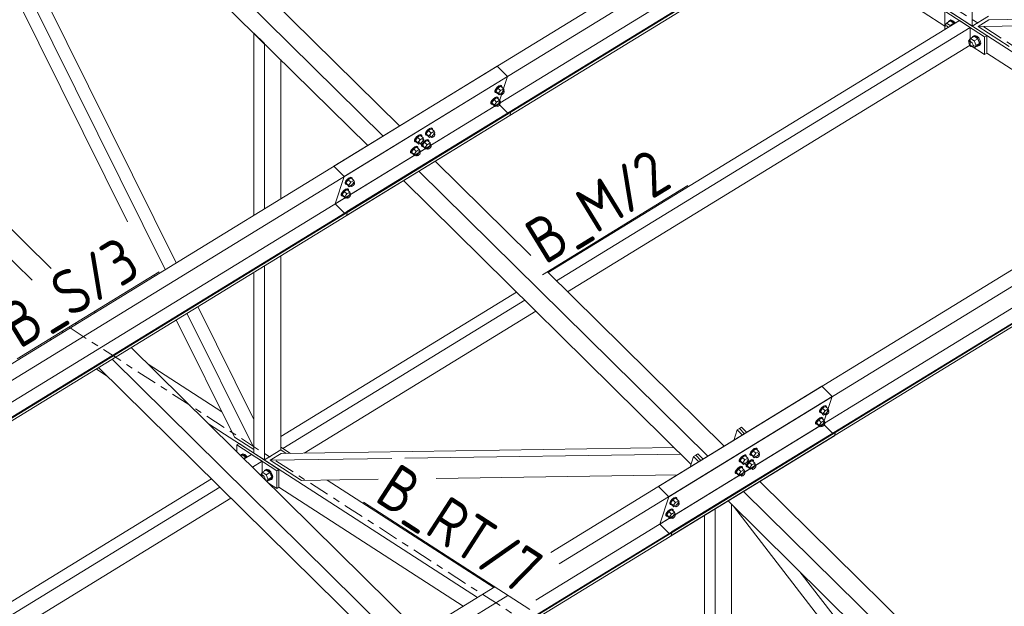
# Model space of a CAD drawing. Header units: millimetres. Extents: x 581 to 1768, y 561 to 1400.
# Tile 55 of 91: x 1369 to 1455, y 1067 to 1118. Entities that reach past the tile are written whole.
import ezdxf

# ---------------------------------------------------------------- set-up
doc = ezdxf.new("R2010")
doc.units = ezdxf.units.MM
doc.header["$LTSCALE"] = 0.6
doc.linetypes.add('XKITLINE00', pattern=[0])
doc.linetypes.add('XKITLINE03', pattern=[6, 3, -1, 1, -1])
for name, color, linetype, lineweight in [('Bolt', 7, 'Continuous', 0), ('Part', 2, 'Continuous', 0), ('PartMark', 3, 'Continuous', 0), ('S-GRID', 1, 'Continuous', 0)]:
    doc.layers.add(name, color=color, linetype=linetype, lineweight=lineweight)
doc.styles.add('ISOCPEUR', font='ISOCPEUR.TTF')

msp = doc.modelspace()

# ---------------------------------------------------------------- linework, layer by layer
at = {"layer": 'Bolt', "color": 3, "linetype": 'XKITLINE00', "lineweight": 0}
for p, q in [((1449.806, 1117.609), (1449.967, 1117.816)), ((1449.842, 1117.516), (1449.806, 1117.609)), ((1449.823, 1117.448), (1449.848, 1117.536)), ((1449.848, 1117.328), (1449.823, 1117.448)), ((1449.848, 1117.536), (1449.967, 1117.609)), ((1449.848, 1117.536), (1449.916, 1117.568)), ((1449.916, 1117.568), (1450.009, 1117.535)), ((1449.967, 1117.816), (1450.277, 1118.006)), ((1450.289, 1117.608), (1449.967, 1117.816)), ((1450.009, 1117.535), (1450.102, 1117.447)), ((1450.102, 1117.447), (1450.109, 1117.434)), ((1450.115, 1117.907), (1450.136, 1117.981)), ((1450.136, 1117.981), (1450.264, 1118.041)), ((1450.136, 1117.981), (1450.208, 1118.025)), ((1450.336, 1118.085), (1450.208, 1118.025)), ((1450.264, 1118.041), (1450.439, 1117.98)), ((1450.6, 1117.798), (1450.277, 1118.006)), ((1450.289, 1117.608), (1450.6, 1117.798)), ((1450.309, 1117.557), (1450.289, 1117.608)), ((1450.51, 1118.024), (1450.336, 1118.085)), ((1450.439, 1117.98), (1450.613, 1117.815)), ((1450.685, 1117.859), (1450.51, 1118.024)), ((1450.619, 1117.747), (1450.6, 1117.798)), ((1450.613, 1117.815), (1450.643, 1117.762)), ((1450.715, 1117.806), (1450.685, 1117.859)), ((1449.871, 1117.288), (1449.848, 1117.328)), ((1452.06, 1116.464), (1452.371, 1116.654)), ((1452.209, 1116.555), (1452.23, 1116.629)), ((1452.23, 1116.629), (1452.358, 1116.688)), ((1452.23, 1116.629), (1452.301, 1116.672)), ((1452.429, 1116.732), (1452.301, 1116.672)), ((1452.358, 1116.688), (1452.532, 1116.628)), ((1452.693, 1116.446), (1452.371, 1116.654)), ((1452.604, 1116.672), (1452.429, 1116.732)), ((1452.532, 1116.628), (1452.706, 1116.463)), ((1452.778, 1116.507), (1452.604, 1116.672)), ((1452.906, 1116.282), (1452.778, 1116.507)), ((1451.899, 1116.257), (1452.06, 1116.464)), ((1451.935, 1116.164), (1451.899, 1116.257)), ((1451.916, 1116.096), (1451.941, 1116.183)), ((1451.941, 1115.976), (1451.916, 1116.096)), ((1451.941, 1116.183), (1452.06, 1116.257)), ((1451.941, 1116.183), (1452.009, 1116.215)), ((1452.009, 1115.856), (1451.941, 1115.976)), ((1452.009, 1116.215), (1452.102, 1116.183)), ((1452.102, 1115.768), (1452.009, 1115.856)), ((1452.06, 1116.464), (1452.383, 1116.256)), ((1452.102, 1116.183), (1452.195, 1116.095)), ((1452.195, 1115.736), (1452.102, 1115.768)), ((1452.195, 1116.095), (1452.263, 1115.975)), ((1452.263, 1115.768), (1452.195, 1115.736)), ((1452.212, 1115.744), (1452.383, 1115.634)), ((1452.263, 1115.975), (1452.288, 1115.855)), ((1452.288, 1115.855), (1452.263, 1115.768)), ((1452.263, 1115.768), (1452.383, 1115.841)), ((1452.383, 1116.256), (1452.693, 1116.446)), ((1452.383, 1116.256), (1452.544, 1115.841)), ((1452.383, 1115.634), (1452.544, 1115.841)), ((1452.383, 1115.634), (1452.693, 1115.824)), ((1452.544, 1115.841), (1452.854, 1116.031)), ((1452.706, 1115.79), (1452.662, 1115.805)), ((1452.854, 1116.031), (1452.693, 1116.446)), ((1452.693, 1115.824), (1452.854, 1116.031)), ((1452.706, 1116.463), (1452.834, 1116.238)), ((1452.834, 1115.85), (1452.706, 1115.79)), ((1452.834, 1116.238), (1452.881, 1116.014)), ((1452.881, 1116.014), (1452.834, 1115.85)), ((1452.834, 1115.85), (1452.906, 1115.894)), ((1452.952, 1116.058), (1452.906, 1116.282)), ((1452.906, 1115.894), (1452.952, 1116.058)), ((1410.556, 1112.182), (1410.421, 1112.029)), ((1410.71, 1112.303), (1410.556, 1112.182)), ((1410.611, 1112.128), (1410.765, 1112.248)), ((1410.879, 1112.277), (1410.617, 1112.117)), ((1410.842, 1112.358), (1410.71, 1112.303)), ((1410.765, 1112.248), (1410.898, 1112.303)), ((1410.917, 1112.333), (1410.842, 1112.358)), ((1410.879, 1112.277), (1411.102, 1112.058)), ((1410.898, 1112.303), (1410.973, 1112.278)), ((1410.917, 1112.333), (1410.973, 1112.278)), ((1410.973, 1112.278), (1410.971, 1112.188)), ((1410.339, 1111.784), (1410.342, 1111.883)), ((1410.339, 1111.784), (1410.395, 1111.729)), ((1410.421, 1112.029), (1410.342, 1111.883)), ((1410.502, 1111.339), (1410.37, 1111.284)), ((1410.395, 1111.729), (1410.397, 1111.828)), ((1410.47, 1111.704), (1410.395, 1111.729)), ((1410.397, 1111.828), (1410.476, 1111.974)), ((1410.617, 1112.117), (1410.422, 1111.843)), ((1410.644, 1111.624), (1410.422, 1111.843)), ((1410.422, 1111.843), (1410.488, 1111.73)), ((1410.501, 1111.717), (1410.47, 1111.704)), ((1410.476, 1111.974), (1410.611, 1112.128)), ((1410.488, 1111.73), (1410.711, 1111.51)), ((1410.577, 1111.314), (1410.502, 1111.339)), ((1410.84, 1111.897), (1410.617, 1112.117)), ((1410.644, 1111.624), (1410.84, 1111.897)), ((1410.644, 1111.624), (1410.711, 1111.51)), ((1410.711, 1111.51), (1410.828, 1111.582)), ((1410.762, 1111.647), (1410.873, 1111.537)), ((1411.102, 1112.058), (1410.84, 1111.897)), ((1410.873, 1111.537), (1410.874, 1111.587)), ((1410.91, 1111.525), (1410.873, 1111.537)), ((1410.874, 1111.587), (1410.914, 1111.659)), ((1410.977, 1111.552), (1410.91, 1111.525)), ((1410.914, 1111.659), (1410.981, 1111.736)), ((1411.054, 1111.612), (1410.977, 1111.552)), ((1410.981, 1111.736), (1411.058, 1111.797)), ((1411.051, 1111.921), (1411.162, 1111.812)), ((1411.121, 1111.689), (1411.054, 1111.612)), ((1411.058, 1111.797), (1411.124, 1111.824)), ((1411.168, 1111.945), (1411.102, 1112.058)), ((1411.11, 1111.863), (1411.168, 1111.945)), ((1411.161, 1111.762), (1411.121, 1111.689)), ((1411.124, 1111.824), (1411.162, 1111.812)), ((1411.162, 1111.812), (1411.161, 1111.762)), ((1409.999, 1110.765), (1410.002, 1110.864)), ((1409.999, 1110.765), (1410.055, 1110.71)), ((1410.081, 1111.01), (1410.002, 1110.864)), ((1410.055, 1110.71), (1410.057, 1110.809)), ((1410.13, 1110.685), (1410.055, 1110.71)), ((1410.057, 1110.809), (1410.136, 1110.955)), ((1410.215, 1111.164), (1410.081, 1111.01)), ((1410.277, 1111.098), (1410.082, 1110.824)), ((1410.304, 1110.605), (1410.082, 1110.824)), ((1410.082, 1110.824), (1410.148, 1110.711)), ((1410.161, 1110.698), (1410.13, 1110.685)), ((1410.136, 1110.955), (1410.271, 1111.109)), ((1410.148, 1110.711), (1410.37, 1110.491)), ((1410.37, 1111.284), (1410.215, 1111.164)), ((1410.271, 1111.109), (1410.425, 1111.229)), ((1410.539, 1111.259), (1410.277, 1111.098)), ((1410.5, 1110.879), (1410.277, 1111.098)), ((1410.304, 1110.605), (1410.5, 1110.879)), ((1410.304, 1110.605), (1410.37, 1110.491)), ((1410.37, 1110.491), (1410.487, 1110.563)), ((1410.422, 1110.628), (1410.533, 1110.518)), ((1410.425, 1111.229), (1410.558, 1111.284)), ((1410.762, 1111.039), (1410.5, 1110.879)), ((1410.533, 1110.518), (1410.534, 1110.568)), ((1410.57, 1110.506), (1410.533, 1110.518)), ((1410.534, 1110.568), (1410.574, 1110.641)), ((1410.539, 1111.259), (1410.762, 1111.039)), ((1410.558, 1111.284), (1410.633, 1111.259)), ((1410.636, 1110.533), (1410.57, 1110.506)), ((1410.574, 1110.641), (1410.641, 1110.718)), ((1410.577, 1111.314), (1410.633, 1111.259)), ((1410.633, 1111.259), (1410.63, 1111.169)), ((1410.714, 1110.594), (1410.636, 1110.533)), ((1410.641, 1110.718), (1410.718, 1110.778)), ((1410.711, 1110.902), (1410.822, 1110.793)), ((1410.781, 1110.67), (1410.714, 1110.594)), ((1410.718, 1110.778), (1410.784, 1110.805)), ((1410.828, 1110.926), (1410.762, 1111.039)), ((1410.77, 1110.844), (1410.828, 1110.926)), ((1410.821, 1110.743), (1410.781, 1110.67)), ((1410.784, 1110.805), (1410.822, 1110.793)), ((1410.822, 1110.793), (1410.821, 1110.743)), ((1403.511, 1107.863), (1403.377, 1107.709)), ((1403.666, 1107.983), (1403.511, 1107.863)), ((1403.567, 1107.808), (1403.721, 1107.928)), ((1403.835, 1107.958), (1403.573, 1107.797)), ((1403.798, 1108.038), (1403.666, 1107.983)), ((1403.721, 1107.928), (1403.854, 1107.983)), ((1403.873, 1108.013), (1403.798, 1108.038)), ((1403.835, 1107.958), (1404.058, 1107.738)), ((1403.854, 1107.983), (1403.929, 1107.958)), ((1403.873, 1108.013), (1403.929, 1107.958)), ((1403.929, 1107.958), (1403.926, 1107.868)), ((1404.25, 1108.05), (1404.253, 1108.148)), ((1404.25, 1108.05), (1404.306, 1107.995)), ((1404.332, 1108.294), (1404.253, 1108.148)), ((1404.306, 1107.995), (1404.308, 1108.094)), ((1404.381, 1107.97), (1404.306, 1107.995)), ((1404.308, 1108.094), (1404.387, 1108.239)), ((1404.466, 1108.448), (1404.332, 1108.294)), ((1404.528, 1108.383), (1404.333, 1108.109)), ((1404.555, 1107.889), (1404.333, 1108.109)), ((1404.333, 1108.109), (1404.399, 1107.995)), ((1404.412, 1107.983), (1404.381, 1107.97)), ((1404.387, 1108.239), (1404.522, 1108.393)), ((1404.399, 1107.995), (1404.622, 1107.776)), ((1404.621, 1108.569), (1404.466, 1108.448)), ((1404.522, 1108.393), (1404.676, 1108.514)), ((1404.79, 1108.543), (1404.528, 1108.383)), ((1404.751, 1108.163), (1404.528, 1108.383)), ((1404.555, 1107.889), (1404.751, 1108.163)), ((1404.555, 1107.889), (1404.622, 1107.776)), ((1404.753, 1108.624), (1404.621, 1108.569)), ((1404.673, 1107.913), (1404.806, 1107.781)), ((1404.676, 1108.514), (1404.809, 1108.569)), ((1405.013, 1108.324), (1404.751, 1108.163)), ((1404.828, 1108.599), (1404.753, 1108.624)), ((1404.79, 1108.543), (1405.013, 1108.324)), ((1404.807, 1107.831), (1404.847, 1107.904)), ((1404.809, 1108.569), (1404.884, 1108.544)), ((1404.828, 1108.599), (1404.884, 1108.544)), ((1404.847, 1107.904), (1404.914, 1107.981)), ((1404.884, 1108.544), (1404.881, 1108.453)), ((1404.914, 1107.981), (1404.991, 1108.041)), ((1404.962, 1108.187), (1405.095, 1108.056)), ((1405.054, 1107.933), (1404.987, 1107.857)), ((1404.991, 1108.041), (1405.057, 1108.068)), ((1405.079, 1108.21), (1405.013, 1108.324)), ((1405.021, 1108.129), (1405.079, 1108.21)), ((1405.093, 1108.006), (1405.054, 1107.933)), ((1405.057, 1108.068), (1405.095, 1108.056)), ((1405.095, 1108.056), (1405.093, 1108.006)), ((1403.295, 1107.464), (1403.297, 1107.563)), ((1403.295, 1107.464), (1403.351, 1107.409)), ((1403.377, 1107.709), (1403.297, 1107.563)), ((1403.458, 1107.019), (1403.326, 1106.964)), ((1403.351, 1107.409), (1403.353, 1107.508)), ((1403.426, 1107.384), (1403.351, 1107.409)), ((1403.353, 1107.508), (1403.432, 1107.654)), ((1403.573, 1107.797), (1403.378, 1107.523)), ((1403.6, 1107.304), (1403.378, 1107.523)), ((1403.378, 1107.523), (1403.444, 1107.41)), ((1403.457, 1107.397), (1403.426, 1107.384)), ((1403.432, 1107.654), (1403.567, 1107.808)), ((1403.444, 1107.41), (1403.666, 1107.19)), ((1403.533, 1106.994), (1403.458, 1107.019)), ((1403.796, 1107.578), (1403.573, 1107.797)), ((1403.6, 1107.304), (1403.796, 1107.578)), ((1403.6, 1107.304), (1403.666, 1107.19)), ((1403.666, 1107.19), (1403.783, 1107.262)), ((1403.718, 1107.327), (1403.851, 1107.196)), ((1404.058, 1107.738), (1403.796, 1107.578)), ((1403.851, 1107.196), (1403.852, 1107.245)), ((1403.888, 1107.183), (1403.851, 1107.196)), ((1403.852, 1107.245), (1403.891, 1107.318)), ((1403.954, 1107.211), (1403.888, 1107.183)), ((1403.891, 1107.318), (1403.959, 1107.395)), ((1403.91, 1107.031), (1403.913, 1107.129)), ((1403.91, 1107.031), (1403.966, 1106.976)), ((1403.913, 1107.129), (1403.958, 1107.214)), ((1404.031, 1107.271), (1403.954, 1107.211)), ((1403.959, 1107.395), (1404.036, 1107.455)), ((1403.966, 1106.976), (1403.968, 1107.075)), ((1403.968, 1107.075), (1404.047, 1107.22)), ((1404.188, 1107.364), (1403.993, 1107.09)), ((1404.215, 1106.87), (1403.993, 1107.09)), ((1403.993, 1107.09), (1404.059, 1106.976)), ((1404.007, 1107.602), (1404.14, 1107.47)), ((1404.099, 1107.348), (1404.031, 1107.271)), ((1404.036, 1107.455), (1404.102, 1107.483)), ((1404.047, 1107.22), (1404.182, 1107.374)), ((1404.124, 1107.625), (1404.058, 1107.738)), ((1404.066, 1107.543), (1404.124, 1107.625)), ((1404.138, 1107.421), (1404.099, 1107.348)), ((1404.102, 1107.483), (1404.14, 1107.47)), ((1404.14, 1107.47), (1404.138, 1107.421)), ((1404.281, 1107.55), (1404.139, 1107.439)), ((1404.182, 1107.374), (1404.336, 1107.495)), ((1404.45, 1107.524), (1404.188, 1107.364)), ((1404.411, 1107.144), (1404.188, 1107.364)), ((1404.215, 1106.87), (1404.411, 1107.144)), ((1404.413, 1107.605), (1404.281, 1107.55)), ((1404.336, 1107.495), (1404.469, 1107.55)), ((1404.673, 1107.305), (1404.411, 1107.144)), ((1404.488, 1107.58), (1404.413, 1107.605)), ((1404.45, 1107.524), (1404.673, 1107.305)), ((1404.469, 1107.55), (1404.544, 1107.525)), ((1404.488, 1107.58), (1404.544, 1107.525)), ((1404.544, 1107.525), (1404.541, 1107.434)), ((1404.574, 1106.962), (1404.651, 1107.022)), ((1404.622, 1107.776), (1404.739, 1107.848)), ((1404.622, 1107.168), (1404.755, 1107.037)), ((1404.651, 1107.022), (1404.717, 1107.049)), ((1404.739, 1107.191), (1404.673, 1107.305)), ((1404.681, 1107.11), (1404.739, 1107.191)), ((1404.717, 1107.049), (1404.755, 1107.037)), ((1404.755, 1107.037), (1404.753, 1106.987)), ((1404.806, 1107.781), (1404.807, 1107.831)), ((1404.843, 1107.769), (1404.806, 1107.781)), ((1404.909, 1107.796), (1404.843, 1107.769)), ((1404.987, 1107.857), (1404.909, 1107.796)), ((1402.955, 1106.445), (1402.957, 1106.544)), ((1402.955, 1106.445), (1403.011, 1106.39)), ((1403.037, 1106.69), (1402.957, 1106.544)), ((1403.011, 1106.39), (1403.013, 1106.489)), ((1403.086, 1106.365), (1403.011, 1106.39)), ((1403.013, 1106.489), (1403.092, 1106.635)), ((1403.171, 1106.844), (1403.037, 1106.69)), ((1403.233, 1106.778), (1403.038, 1106.504)), ((1403.26, 1106.285), (1403.038, 1106.504)), ((1403.038, 1106.504), (1403.104, 1106.391)), ((1403.117, 1106.378), (1403.086, 1106.365)), ((1403.092, 1106.635), (1403.227, 1106.789)), ((1403.104, 1106.391), (1403.326, 1106.171)), ((1403.326, 1106.964), (1403.171, 1106.844)), ((1403.227, 1106.789), (1403.381, 1106.909)), ((1403.495, 1106.939), (1403.233, 1106.778)), ((1403.456, 1106.559), (1403.233, 1106.778)), ((1403.26, 1106.285), (1403.456, 1106.559)), ((1403.26, 1106.285), (1403.326, 1106.171)), ((1403.326, 1106.171), (1403.443, 1106.243)), ((1403.378, 1106.308), (1403.511, 1106.177)), ((1403.381, 1106.909), (1403.514, 1106.964)), ((1403.718, 1106.719), (1403.456, 1106.559)), ((1403.495, 1106.939), (1403.718, 1106.719)), ((1403.511, 1106.177), (1403.512, 1106.226)), ((1403.548, 1106.164), (1403.511, 1106.177)), ((1403.512, 1106.226), (1403.551, 1106.299)), ((1403.514, 1106.964), (1403.589, 1106.939)), ((1403.533, 1106.994), (1403.589, 1106.939)), ((1403.614, 1106.192), (1403.548, 1106.164)), ((1403.551, 1106.299), (1403.619, 1106.376)), ((1403.589, 1106.939), (1403.586, 1106.849)), ((1403.691, 1106.252), (1403.614, 1106.192)), ((1403.619, 1106.376), (1403.696, 1106.436)), ((1403.666, 1106.583), (1403.8, 1106.451)), ((1403.759, 1106.329), (1403.691, 1106.252)), ((1403.696, 1106.436), (1403.762, 1106.464)), ((1403.784, 1106.606), (1403.718, 1106.719)), ((1403.726, 1106.524), (1403.784, 1106.606)), ((1403.798, 1106.402), (1403.759, 1106.329)), ((1403.762, 1106.464), (1403.8, 1106.451)), ((1403.8, 1106.451), (1403.798, 1106.402)), ((1404.041, 1106.951), (1403.966, 1106.976)), ((1404.072, 1106.964), (1404.041, 1106.951)), ((1404.059, 1106.976), (1404.282, 1106.757)), ((1404.215, 1106.87), (1404.282, 1106.757)), ((1404.282, 1106.757), (1404.399, 1106.829)), ((1404.333, 1106.894), (1404.466, 1106.762)), ((1404.466, 1106.762), (1404.467, 1106.812)), ((1404.503, 1106.75), (1404.466, 1106.762)), ((1404.467, 1106.812), (1404.507, 1106.885)), ((1404.569, 1106.777), (1404.503, 1106.75)), ((1404.507, 1106.885), (1404.574, 1106.962)), ((1404.646, 1106.838), (1404.569, 1106.777)), ((1404.714, 1106.914), (1404.646, 1106.838)), ((1404.753, 1106.987), (1404.714, 1106.914)), ((1397.207, 1103.733), (1397.209, 1103.832)), ((1397.207, 1103.733), (1397.263, 1103.678)), ((1397.289, 1103.978), (1397.209, 1103.832)), ((1397.263, 1103.678), (1397.265, 1103.777)), ((1397.338, 1103.653), (1397.263, 1103.678)), ((1397.265, 1103.777), (1397.344, 1103.923)), ((1397.423, 1104.132), (1397.289, 1103.978)), ((1397.485, 1104.066), (1397.29, 1103.792)), ((1397.512, 1103.573), (1397.29, 1103.792)), ((1397.29, 1103.792), (1397.356, 1103.679)), ((1397.369, 1103.666), (1397.338, 1103.653)), ((1397.344, 1103.923), (1397.479, 1104.077)), ((1397.356, 1103.679), (1397.578, 1103.459)), ((1397.578, 1104.252), (1397.423, 1104.132)), ((1397.479, 1104.077), (1397.633, 1104.197)), ((1397.747, 1104.227), (1397.485, 1104.066)), ((1397.708, 1103.847), (1397.485, 1104.066)), ((1397.512, 1103.573), (1397.708, 1103.847)), ((1397.512, 1103.573), (1397.578, 1103.459)), ((1397.71, 1104.307), (1397.578, 1104.252)), ((1397.63, 1103.596), (1397.741, 1103.486)), ((1397.633, 1104.197), (1397.766, 1104.252)), ((1397.97, 1104.007), (1397.708, 1103.847)), ((1397.785, 1104.282), (1397.71, 1104.307)), ((1397.742, 1103.536), (1397.782, 1103.609)), ((1397.747, 1104.227), (1397.97, 1104.007)), ((1397.766, 1104.252), (1397.841, 1104.227)), ((1397.782, 1103.609), (1397.849, 1103.686)), ((1397.785, 1104.282), (1397.841, 1104.227)), ((1397.841, 1104.227), (1397.838, 1104.137)), ((1397.922, 1103.562), (1397.844, 1103.501)), ((1397.849, 1103.686), (1397.926, 1103.746)), ((1397.919, 1103.871), (1398.03, 1103.761)), ((1397.989, 1103.639), (1397.922, 1103.562)), ((1397.926, 1103.746), (1397.992, 1103.773)), ((1398.036, 1103.894), (1397.97, 1104.007)), ((1397.978, 1103.812), (1398.036, 1103.894)), ((1398.029, 1103.711), (1397.989, 1103.639)), ((1397.992, 1103.773), (1398.03, 1103.761)), ((1398.03, 1103.761), (1398.029, 1103.711)), ((1396.867, 1102.714), (1396.869, 1102.813)), ((1396.867, 1102.714), (1396.922, 1102.66)), ((1396.949, 1102.959), (1396.869, 1102.813)), ((1396.922, 1102.66), (1396.925, 1102.758)), ((1396.925, 1102.758), (1397.004, 1102.904)), ((1397.083, 1103.113), (1396.949, 1102.959)), ((1397.145, 1103.047), (1396.95, 1102.773)), ((1397.172, 1102.554), (1396.95, 1102.773)), ((1396.95, 1102.773), (1397.016, 1102.66)), ((1397.004, 1102.904), (1397.139, 1103.058)), ((1397.237, 1103.233), (1397.083, 1103.113)), ((1397.139, 1103.058), (1397.293, 1103.178)), ((1397.407, 1103.208), (1397.145, 1103.047)), ((1397.368, 1102.828), (1397.145, 1103.047)), ((1397.172, 1102.554), (1397.368, 1102.828)), ((1397.37, 1103.288), (1397.237, 1103.233)), ((1397.293, 1103.178), (1397.425, 1103.234)), ((1397.629, 1102.988), (1397.368, 1102.828)), ((1397.445, 1103.263), (1397.37, 1103.288)), ((1397.407, 1103.208), (1397.629, 1102.988)), ((1397.425, 1103.234), (1397.5, 1103.208)), ((1397.445, 1103.263), (1397.5, 1103.208)), ((1397.5, 1103.208), (1397.498, 1103.118)), ((1397.509, 1102.667), (1397.586, 1102.727)), ((1397.578, 1103.459), (1397.695, 1103.531)), ((1397.578, 1102.852), (1397.69, 1102.742)), ((1397.586, 1102.727), (1397.652, 1102.755)), ((1397.696, 1102.875), (1397.629, 1102.988)), ((1397.637, 1102.793), (1397.696, 1102.875)), ((1397.688, 1102.693), (1397.649, 1102.62)), ((1397.652, 1102.755), (1397.69, 1102.742)), ((1397.69, 1102.742), (1397.688, 1102.693)), ((1397.741, 1103.486), (1397.742, 1103.536)), ((1397.778, 1103.474), (1397.741, 1103.486)), ((1397.844, 1103.501), (1397.778, 1103.474)), ((1396.997, 1102.634), (1396.922, 1102.66)), ((1397.029, 1102.647), (1396.997, 1102.634)), ((1397.016, 1102.66), (1397.238, 1102.441)), ((1397.172, 1102.554), (1397.238, 1102.441)), ((1397.238, 1102.441), (1397.355, 1102.512)), ((1397.289, 1102.577), (1397.401, 1102.468)), ((1397.401, 1102.468), (1397.402, 1102.517)), ((1397.438, 1102.455), (1397.401, 1102.468)), ((1397.402, 1102.517), (1397.441, 1102.59)), ((1397.504, 1102.483), (1397.438, 1102.455)), ((1397.441, 1102.59), (1397.509, 1102.667)), ((1397.581, 1102.543), (1397.504, 1102.483)), ((1397.649, 1102.62), (1397.581, 1102.543)), ((1438.811, 1083.697), (1438.813, 1083.795)), ((1438.811, 1083.697), (1438.866, 1083.642)), ((1438.892, 1083.941), (1438.813, 1083.795)), ((1438.866, 1083.642), (1438.869, 1083.74)), ((1438.869, 1083.74), (1438.948, 1083.886)), ((1439.027, 1084.095), (1438.892, 1083.941)), ((1439.089, 1084.029), (1438.893, 1083.755)), ((1439.116, 1083.536), (1438.893, 1083.755)), ((1438.893, 1083.755), (1438.96, 1083.642)), ((1438.948, 1083.886), (1439.083, 1084.04)), ((1439.181, 1084.215), (1439.027, 1084.095)), ((1439.083, 1084.04), (1439.237, 1084.161)), ((1439.351, 1084.19), (1439.089, 1084.029)), ((1439.311, 1083.81), (1439.089, 1084.029)), ((1439.116, 1083.536), (1439.311, 1083.81)), ((1439.314, 1084.27), (1439.181, 1084.215)), ((1439.237, 1084.161), (1439.369, 1084.216)), ((1439.573, 1083.97), (1439.311, 1083.81)), ((1439.389, 1084.245), (1439.314, 1084.27)), ((1439.351, 1084.19), (1439.573, 1083.97)), ((1439.369, 1084.216), (1439.444, 1084.19)), ((1439.389, 1084.245), (1439.444, 1084.19)), ((1439.444, 1084.19), (1439.442, 1084.1)), ((1439.453, 1083.649), (1439.53, 1083.709)), ((1439.522, 1083.834), (1439.633, 1083.724)), ((1439.53, 1083.709), (1439.596, 1083.737)), ((1439.64, 1083.857), (1439.573, 1083.97)), ((1439.581, 1083.775), (1439.64, 1083.857)), ((1439.596, 1083.737), (1439.633, 1083.724)), ((1439.633, 1083.724), (1439.632, 1083.675)), ((1438.552, 1082.922), (1438.473, 1082.776)), ((1438.529, 1082.722), (1438.608, 1082.867)), ((1438.687, 1083.076), (1438.552, 1082.922)), ((1438.749, 1083.01), (1438.553, 1082.737)), ((1438.608, 1082.867), (1438.743, 1083.021)), ((1438.841, 1083.197), (1438.687, 1083.076)), ((1438.743, 1083.021), (1438.897, 1083.142)), ((1439.011, 1083.171), (1438.749, 1083.01)), ((1438.971, 1082.791), (1438.749, 1083.01)), ((1438.973, 1083.252), (1438.841, 1083.197)), ((1438.941, 1083.616), (1438.866, 1083.642)), ((1438.897, 1083.142), (1439.029, 1083.197)), ((1438.973, 1083.629), (1438.941, 1083.616)), ((1438.96, 1083.642), (1439.182, 1083.423)), ((1439.233, 1082.952), (1438.971, 1082.791)), ((1439.048, 1083.226), (1438.973, 1083.252)), ((1439.011, 1083.171), (1439.233, 1082.952)), ((1439.029, 1083.197), (1439.104, 1083.172)), ((1439.048, 1083.226), (1439.104, 1083.172)), ((1439.104, 1083.172), (1439.102, 1083.081)), ((1439.116, 1083.536), (1439.182, 1083.423)), ((1439.182, 1083.423), (1439.299, 1083.494)), ((1439.233, 1083.559), (1439.344, 1083.45)), ((1439.299, 1082.838), (1439.233, 1082.952)), ((1439.241, 1082.757), (1439.299, 1082.838)), ((1439.344, 1083.45), (1439.346, 1083.499)), ((1439.382, 1083.437), (1439.344, 1083.45)), ((1439.346, 1083.499), (1439.385, 1083.572)), ((1439.448, 1083.465), (1439.382, 1083.437)), ((1439.385, 1083.572), (1439.453, 1083.649)), ((1439.525, 1083.525), (1439.448, 1083.465)), ((1439.593, 1083.602), (1439.525, 1083.525)), ((1439.632, 1083.675), (1439.593, 1083.602)), ((1438.471, 1082.678), (1438.473, 1082.776)), ((1438.471, 1082.678), (1438.526, 1082.623)), ((1438.526, 1082.623), (1438.529, 1082.722)), ((1438.601, 1082.598), (1438.526, 1082.623)), ((1438.776, 1082.517), (1438.553, 1082.737)), ((1438.553, 1082.737), (1438.62, 1082.623)), ((1438.632, 1082.611), (1438.601, 1082.598)), ((1438.62, 1082.623), (1438.842, 1082.404)), ((1438.776, 1082.517), (1438.971, 1082.791)), ((1438.776, 1082.517), (1438.842, 1082.404)), ((1438.842, 1082.404), (1438.959, 1082.476)), ((1438.893, 1082.541), (1439.004, 1082.431)), ((1439.004, 1082.431), (1439.005, 1082.48)), ((1439.042, 1082.418), (1439.004, 1082.431)), ((1439.005, 1082.48), (1439.045, 1082.553)), ((1439.108, 1082.446), (1439.042, 1082.418)), ((1439.045, 1082.553), (1439.112, 1082.63)), ((1439.185, 1082.506), (1439.108, 1082.446)), ((1439.112, 1082.63), (1439.19, 1082.69)), ((1439.182, 1082.815), (1439.293, 1082.705)), ((1439.252, 1082.583), (1439.185, 1082.506)), ((1439.19, 1082.69), (1439.256, 1082.718)), ((1439.292, 1082.656), (1439.252, 1082.583)), ((1439.256, 1082.718), (1439.293, 1082.705)), ((1439.293, 1082.705), (1439.292, 1082.656)), ((1432.939, 1080.362), (1432.804, 1080.208)), ((1433, 1080.297), (1432.805, 1080.023)), ((1432.859, 1080.154), (1432.994, 1080.307)), ((1433.093, 1080.483), (1432.939, 1080.362)), ((1432.994, 1080.307), (1433.148, 1080.428)), ((1433.262, 1080.457), (1433, 1080.297)), ((1433.223, 1080.077), (1433, 1080.297)), ((1433.225, 1080.538), (1433.093, 1080.483)), ((1433.148, 1080.428), (1433.281, 1080.483)), ((1433.485, 1080.238), (1433.223, 1080.077)), ((1433.3, 1080.513), (1433.225, 1080.538)), ((1433.262, 1080.457), (1433.485, 1080.238)), ((1433.281, 1080.483), (1433.356, 1080.458)), ((1433.3, 1080.513), (1433.356, 1080.458)), ((1433.356, 1080.458), (1433.353, 1080.367)), ((1433.551, 1080.124), (1433.485, 1080.238)), ((1388.047, 1079.887), (1388.057, 1079.923)), ((1388.057, 1079.923), (1388.185, 1079.982)), ((1388.057, 1079.923), (1388.129, 1079.967)), ((1388.066, 1079.867), (1388.198, 1079.948)), ((1388.256, 1080.026), (1388.129, 1079.967)), ((1388.185, 1079.982), (1388.359, 1079.922)), ((1388.52, 1079.74), (1388.198, 1079.948)), ((1388.431, 1079.966), (1388.256, 1080.026)), ((1388.32, 1079.617), (1388.52, 1079.74)), ((1388.359, 1079.922), (1388.534, 1079.757)), ((1388.605, 1079.801), (1388.431, 1079.966)), ((1388.54, 1079.689), (1388.52, 1079.74)), ((1388.534, 1079.757), (1388.564, 1079.704)), ((1388.635, 1079.748), (1388.605, 1079.801)), ((1431.767, 1079.378), (1431.77, 1079.477)), ((1431.767, 1079.378), (1431.823, 1079.323)), ((1431.849, 1079.623), (1431.77, 1079.477)), ((1431.823, 1079.323), (1431.825, 1079.422)), ((1431.825, 1079.422), (1431.904, 1079.568)), ((1431.983, 1079.777), (1431.849, 1079.623)), ((1432.045, 1079.711), (1431.85, 1079.437)), ((1432.072, 1079.218), (1431.85, 1079.437)), ((1431.85, 1079.437), (1431.916, 1079.324)), ((1431.904, 1079.568), (1432.039, 1079.722)), ((1432.138, 1079.897), (1431.983, 1079.777)), ((1432.039, 1079.722), (1432.193, 1079.842)), ((1432.307, 1079.872), (1432.045, 1079.711)), ((1432.268, 1079.492), (1432.045, 1079.711)), ((1432.072, 1079.218), (1432.268, 1079.492)), ((1432.27, 1079.952), (1432.138, 1079.897)), ((1432.193, 1079.842), (1432.326, 1079.897)), ((1432.53, 1079.652), (1432.268, 1079.492)), ((1432.345, 1079.927), (1432.27, 1079.952)), ((1432.307, 1079.872), (1432.53, 1079.652)), ((1432.326, 1079.897), (1432.401, 1079.872)), ((1432.345, 1079.927), (1432.401, 1079.872)), ((1432.401, 1079.872), (1432.398, 1079.782)), ((1432.431, 1079.309), (1432.508, 1079.369)), ((1432.479, 1079.516), (1432.612, 1079.384)), ((1432.508, 1079.369), (1432.574, 1079.397)), ((1432.596, 1079.539), (1432.53, 1079.652)), ((1432.538, 1079.457), (1432.596, 1079.539)), ((1432.574, 1079.397), (1432.612, 1079.384)), ((1432.612, 1079.384), (1432.61, 1079.335)), ((1432.753, 1079.464), (1432.611, 1079.353)), ((1432.654, 1079.288), (1432.808, 1079.409)), ((1432.922, 1079.438), (1432.66, 1079.278)), ((1432.722, 1079.964), (1432.725, 1080.063)), ((1432.722, 1079.964), (1432.778, 1079.909)), ((1432.804, 1080.208), (1432.725, 1080.063)), ((1432.885, 1079.519), (1432.753, 1079.464)), ((1432.778, 1079.909), (1432.78, 1080.008)), ((1432.853, 1079.884), (1432.778, 1079.909)), ((1432.78, 1080.008), (1432.859, 1080.154)), ((1433.027, 1079.803), (1432.805, 1080.023)), ((1432.805, 1080.023), (1432.871, 1079.909)), ((1432.808, 1079.409), (1432.941, 1079.464)), ((1432.884, 1079.897), (1432.853, 1079.884)), ((1432.871, 1079.909), (1433.094, 1079.69)), ((1432.96, 1079.494), (1432.885, 1079.519)), ((1432.922, 1079.438), (1433.145, 1079.219)), ((1432.941, 1079.464), (1433.016, 1079.439)), ((1432.96, 1079.494), (1433.016, 1079.439)), ((1433.016, 1079.439), (1433.013, 1079.348)), ((1433.027, 1079.803), (1433.223, 1080.077)), ((1433.027, 1079.803), (1433.094, 1079.69)), ((1433.094, 1079.69), (1433.211, 1079.762)), ((1433.145, 1079.827), (1433.278, 1079.695)), ((1433.278, 1079.695), (1433.279, 1079.745)), ((1433.315, 1079.683), (1433.278, 1079.695)), ((1433.279, 1079.745), (1433.319, 1079.818)), ((1433.381, 1079.71), (1433.315, 1079.683)), ((1433.319, 1079.818), (1433.386, 1079.895)), ((1433.459, 1079.771), (1433.381, 1079.71)), ((1433.386, 1079.895), (1433.463, 1079.955)), ((1433.434, 1080.101), (1433.567, 1079.97)), ((1433.526, 1079.848), (1433.459, 1079.771)), ((1433.463, 1079.955), (1433.529, 1079.982)), ((1433.493, 1080.043), (1433.551, 1080.124)), ((1433.565, 1079.92), (1433.526, 1079.848)), ((1433.529, 1079.982), (1433.567, 1079.97)), ((1433.567, 1079.97), (1433.565, 1079.92)), ((1389.981, 1078.406), (1390.291, 1078.596)), ((1390.129, 1078.496), (1390.15, 1078.57)), ((1390.15, 1078.57), (1390.278, 1078.63)), ((1390.15, 1078.57), (1390.222, 1078.614)), ((1390.35, 1078.674), (1390.222, 1078.614)), ((1390.278, 1078.63), (1390.452, 1078.569)), ((1390.614, 1078.388), (1390.291, 1078.596)), ((1390.524, 1078.613), (1390.35, 1078.674)), ((1390.452, 1078.569), (1390.627, 1078.405)), ((1390.699, 1078.449), (1390.524, 1078.613)), ((1431.509, 1078.604), (1431.429, 1078.458)), ((1431.485, 1078.403), (1431.564, 1078.549)), ((1431.643, 1078.758), (1431.509, 1078.604)), ((1431.705, 1078.692), (1431.51, 1078.418)), ((1431.564, 1078.549), (1431.699, 1078.703)), ((1431.798, 1078.878), (1431.643, 1078.758)), ((1431.699, 1078.703), (1431.853, 1078.823)), ((1431.967, 1078.853), (1431.705, 1078.692)), ((1431.928, 1078.473), (1431.705, 1078.692)), ((1431.93, 1078.933), (1431.798, 1078.878)), ((1431.898, 1079.298), (1431.823, 1079.323)), ((1431.853, 1078.823), (1431.986, 1078.878)), ((1431.929, 1079.311), (1431.898, 1079.298)), ((1431.916, 1079.324), (1432.139, 1079.105)), ((1432.19, 1078.633), (1431.928, 1078.473)), ((1432.005, 1078.908), (1431.93, 1078.933)), ((1431.967, 1078.853), (1432.19, 1078.633)), ((1431.986, 1078.878), (1432.061, 1078.853)), ((1432.005, 1078.908), (1432.061, 1078.853)), ((1432.061, 1078.853), (1432.058, 1078.763)), ((1432.072, 1079.218), (1432.139, 1079.105)), ((1432.139, 1079.105), (1432.255, 1079.176)), ((1432.19, 1079.241), (1432.323, 1079.11)), ((1432.256, 1078.52), (1432.19, 1078.633)), ((1432.198, 1078.438), (1432.256, 1078.52)), ((1432.323, 1079.11), (1432.324, 1079.159)), ((1432.36, 1079.097), (1432.323, 1079.11)), ((1432.324, 1079.159), (1432.363, 1079.232)), ((1432.426, 1079.125), (1432.36, 1079.097)), ((1432.363, 1079.232), (1432.431, 1079.309)), ((1432.382, 1078.945), (1432.385, 1079.044)), ((1432.382, 1078.945), (1432.438, 1078.89)), ((1432.385, 1079.044), (1432.43, 1079.128)), ((1432.503, 1079.185), (1432.426, 1079.125)), ((1432.438, 1078.89), (1432.44, 1078.989)), ((1432.513, 1078.865), (1432.438, 1078.89)), ((1432.44, 1078.989), (1432.519, 1079.135)), ((1432.66, 1079.278), (1432.465, 1079.004)), ((1432.687, 1078.784), (1432.465, 1079.004)), ((1432.465, 1079.004), (1432.531, 1078.89)), ((1432.571, 1079.262), (1432.503, 1079.185)), ((1432.544, 1078.878), (1432.513, 1078.865)), ((1432.519, 1079.135), (1432.654, 1079.288)), ((1432.531, 1078.89), (1432.754, 1078.671)), ((1432.61, 1079.335), (1432.571, 1079.262)), ((1432.883, 1079.058), (1432.66, 1079.278)), ((1432.687, 1078.784), (1432.883, 1079.058)), ((1432.687, 1078.784), (1432.754, 1078.671)), ((1432.754, 1078.671), (1432.871, 1078.743)), ((1432.805, 1078.808), (1432.938, 1078.676)), ((1433.145, 1079.219), (1432.883, 1079.058)), ((1432.938, 1078.676), (1432.939, 1078.726)), ((1432.975, 1078.664), (1432.938, 1078.676)), ((1432.939, 1078.726), (1432.979, 1078.799)), ((1433.041, 1078.691), (1432.975, 1078.664)), ((1432.979, 1078.799), (1433.046, 1078.876)), ((1433.119, 1078.752), (1433.041, 1078.691)), ((1433.046, 1078.876), (1433.123, 1078.936)), ((1433.094, 1079.082), (1433.227, 1078.951)), ((1433.186, 1078.829), (1433.119, 1078.752)), ((1433.123, 1078.936), (1433.189, 1078.963)), ((1433.211, 1079.106), (1433.145, 1079.219)), ((1433.153, 1079.024), (1433.211, 1079.106)), ((1433.225, 1078.901), (1433.186, 1078.829)), ((1433.189, 1078.963), (1433.227, 1078.951)), ((1433.227, 1078.951), (1433.225, 1078.901)), ((1389.82, 1078.199), (1389.981, 1078.406)), ((1389.856, 1078.106), (1389.82, 1078.199)), ((1389.855, 1078.103), (1389.862, 1078.125)), ((1389.862, 1078.125), (1389.981, 1078.198)), ((1389.862, 1078.125), (1389.93, 1078.157)), ((1389.93, 1078.157), (1390.023, 1078.125)), ((1389.981, 1078.406), (1390.303, 1078.197)), ((1390.023, 1078.125), (1390.116, 1078.037)), ((1390.116, 1078.037), (1390.184, 1077.917)), ((1390.184, 1077.917), (1390.209, 1077.797)), ((1390.209, 1077.797), (1390.199, 1077.763)), ((1390.227, 1077.736), (1390.303, 1077.783)), ((1390.303, 1078.197), (1390.614, 1078.388)), ((1390.303, 1078.197), (1390.464, 1077.782)), ((1390.341, 1077.624), (1390.464, 1077.782)), ((1390.356, 1077.608), (1390.614, 1077.766)), ((1390.464, 1077.782), (1390.775, 1077.973)), ((1390.627, 1077.732), (1390.583, 1077.747)), ((1390.775, 1077.973), (1390.614, 1078.388)), ((1390.614, 1077.766), (1390.775, 1077.973)), ((1390.627, 1078.405), (1390.755, 1078.18)), ((1390.755, 1077.791), (1390.627, 1077.732)), ((1390.826, 1078.224), (1390.699, 1078.449)), ((1390.755, 1078.18), (1390.801, 1077.955)), ((1390.801, 1077.955), (1390.755, 1077.791)), ((1390.755, 1077.791), (1390.826, 1077.835)), ((1390.873, 1077.999), (1390.826, 1078.224)), ((1390.826, 1077.835), (1390.873, 1077.999)), ((1431.427, 1078.359), (1431.429, 1078.458)), ((1431.427, 1078.359), (1431.483, 1078.304)), ((1431.483, 1078.304), (1431.485, 1078.403)), ((1431.558, 1078.279), (1431.483, 1078.304)), ((1431.732, 1078.199), (1431.51, 1078.418)), ((1431.51, 1078.418), (1431.576, 1078.305)), ((1431.589, 1078.292), (1431.558, 1078.279)), ((1431.576, 1078.305), (1431.798, 1078.086)), ((1431.732, 1078.199), (1431.928, 1078.473)), ((1431.732, 1078.199), (1431.798, 1078.086)), ((1431.798, 1078.086), (1431.915, 1078.157)), ((1431.85, 1078.222), (1431.983, 1078.091)), ((1431.983, 1078.091), (1431.984, 1078.14)), ((1432.02, 1078.078), (1431.983, 1078.091)), ((1431.984, 1078.14), (1432.023, 1078.213)), ((1432.086, 1078.106), (1432.02, 1078.078)), ((1432.023, 1078.213), (1432.091, 1078.29)), ((1432.163, 1078.166), (1432.086, 1078.106)), ((1432.091, 1078.29), (1432.168, 1078.35)), ((1432.139, 1078.497), (1432.272, 1078.365)), ((1432.231, 1078.243), (1432.163, 1078.166)), ((1432.168, 1078.35), (1432.234, 1078.378)), ((1432.27, 1078.316), (1432.231, 1078.243)), ((1432.234, 1078.378), (1432.272, 1078.365)), ((1432.272, 1078.365), (1432.27, 1078.316)), ((1425.895, 1076.044), (1425.76, 1075.89)), ((1425.957, 1075.979), (1425.761, 1075.705)), ((1425.816, 1075.835), (1425.951, 1075.989)), ((1426.049, 1076.165), (1425.895, 1076.044)), ((1425.951, 1075.989), (1426.105, 1076.11)), ((1426.219, 1076.139), (1425.957, 1075.979)), ((1426.179, 1075.759), (1425.957, 1075.979)), ((1426.181, 1076.22), (1426.049, 1076.165)), ((1426.105, 1076.11), (1426.237, 1076.165)), ((1426.441, 1075.92), (1426.179, 1075.759)), ((1426.256, 1076.194), (1426.181, 1076.22)), ((1426.219, 1076.139), (1426.441, 1075.92)), ((1426.237, 1076.165), (1426.312, 1076.14)), ((1426.256, 1076.194), (1426.312, 1076.14)), ((1426.312, 1076.14), (1426.31, 1076.049)), ((1426.507, 1075.806), (1426.441, 1075.92)), ((1425.709, 1075.146), (1425.555, 1075.025)), ((1425.61, 1074.97), (1425.765, 1075.091)), ((1425.879, 1075.12), (1425.617, 1074.96)), ((1425.679, 1075.646), (1425.681, 1075.744)), ((1425.679, 1075.646), (1425.734, 1075.591)), ((1425.76, 1075.89), (1425.681, 1075.744)), ((1425.841, 1075.201), (1425.709, 1075.146)), ((1425.734, 1075.591), (1425.737, 1075.69)), ((1425.809, 1075.566), (1425.734, 1075.591)), ((1425.737, 1075.69), (1425.816, 1075.835)), ((1425.984, 1075.485), (1425.761, 1075.705)), ((1425.761, 1075.705), (1425.828, 1075.591)), ((1425.765, 1075.091), (1425.897, 1075.146)), ((1425.84, 1075.579), (1425.809, 1075.566)), ((1425.828, 1075.591), (1426.05, 1075.372)), ((1425.916, 1075.176), (1425.841, 1075.201)), ((1425.879, 1075.12), (1426.101, 1074.901)), ((1425.897, 1075.146), (1425.972, 1075.121)), ((1425.916, 1075.176), (1425.972, 1075.121)), ((1425.972, 1075.121), (1425.97, 1075.03)), ((1425.984, 1075.485), (1426.179, 1075.759)), ((1425.984, 1075.485), (1426.05, 1075.372)), ((1426.05, 1075.372), (1426.167, 1075.444)), ((1426.101, 1075.509), (1426.212, 1075.399)), ((1426.212, 1075.399), (1426.213, 1075.448)), ((1426.25, 1075.386), (1426.212, 1075.399)), ((1426.213, 1075.448), (1426.253, 1075.521)), ((1426.316, 1075.414), (1426.25, 1075.386)), ((1426.253, 1075.521), (1426.32, 1075.598)), ((1426.393, 1075.474), (1426.316, 1075.414)), ((1426.32, 1075.598), (1426.398, 1075.658)), ((1426.39, 1075.783), (1426.501, 1075.673)), ((1426.46, 1075.551), (1426.393, 1075.474)), ((1426.398, 1075.658), (1426.464, 1075.686)), ((1426.449, 1075.725), (1426.507, 1075.806)), ((1426.5, 1075.624), (1426.46, 1075.551)), ((1426.464, 1075.686), (1426.501, 1075.673)), ((1426.501, 1075.673), (1426.5, 1075.624)), ((1425.338, 1074.627), (1425.341, 1074.726)), ((1425.338, 1074.627), (1425.394, 1074.572)), ((1425.42, 1074.871), (1425.341, 1074.726)), ((1425.394, 1074.572), (1425.396, 1074.671)), ((1425.469, 1074.547), (1425.394, 1074.572)), ((1425.396, 1074.671), (1425.476, 1074.817)), ((1425.555, 1075.025), (1425.42, 1074.871)), ((1425.617, 1074.96), (1425.421, 1074.686)), ((1425.643, 1074.466), (1425.421, 1074.686)), ((1425.421, 1074.686), (1425.487, 1074.573)), ((1425.5, 1074.56), (1425.469, 1074.547)), ((1425.476, 1074.817), (1425.61, 1074.97)), ((1425.487, 1074.573), (1425.71, 1074.353)), ((1425.839, 1074.74), (1425.617, 1074.96)), ((1425.643, 1074.466), (1425.839, 1074.74)), ((1425.643, 1074.466), (1425.71, 1074.353)), ((1425.71, 1074.353), (1425.827, 1074.425)), ((1425.761, 1074.49), (1425.872, 1074.38)), ((1426.101, 1074.901), (1425.839, 1074.74)), ((1425.872, 1074.38), (1425.873, 1074.429)), ((1425.91, 1074.367), (1425.872, 1074.38)), ((1425.873, 1074.429), (1425.913, 1074.502)), ((1425.976, 1074.395), (1425.91, 1074.367)), ((1425.913, 1074.502), (1425.98, 1074.579)), ((1426.053, 1074.455), (1425.976, 1074.395)), ((1425.98, 1074.579), (1426.057, 1074.639)), ((1426.05, 1074.764), (1426.161, 1074.654)), ((1426.12, 1074.532), (1426.053, 1074.455)), ((1426.057, 1074.639), (1426.124, 1074.667)), ((1426.167, 1074.788), (1426.101, 1074.901)), ((1426.109, 1074.706), (1426.167, 1074.788)), ((1426.16, 1074.605), (1426.12, 1074.532)), ((1426.124, 1074.667), (1426.161, 1074.654)), ((1426.161, 1074.654), (1426.16, 1074.605))]:
    msp.add_line(p, q, dxfattribs=at)
at = {"layer": 'Part', "color": 2, "linetype": 'XKITLINE00', "lineweight": 0}
for p, q in [((1472.631, 1152.096), (1396.225, 1105.255)), ((1473.543, 1151.196), (1397.137, 1104.355)), ((1472.74, 1148.791), (1396.334, 1101.95)), ((1397.322, 1100.922), (1473.727, 1147.763)), ((1473.785, 1148.113), (1397.379, 1101.272)), ((1473.829, 1148.069), (1397.424, 1101.228)), ((1375.531, 1134.885), (1401.986, 1108.786)), ((1374.099, 1134.006), (1400.554, 1107.908)), ((1452.213, 1117.553), (1452.213, 1134.574)), ((1372.744, 1133.176), (1399.199, 1107.078)), ((1381.443, 1096.192), (1365.352, 1128.644)), ((1382.398, 1096.778), (1366.307, 1129.229)), ((1378.142, 1100.385), (1364.414, 1128.069)), ((1438.695, 1126.286), (1465.953, 1108.677)), ((1437.46, 1125.529), (1449.812, 1117.55)), ((1449.812, 1118.863), (1453.301, 1116.609)), ((1449.812, 1118.863), (1449.812, 1117.309)), ((1450.003, 1118.98), (1453.492, 1116.726)), ((1452.213, 1117.553), (1453.646, 1118.431)), ((1453.681, 1118.108), (1488.148, 1118.628)), ((1415.023, 1095.925), (1451.092, 1118.037)), ((1415.756, 1095.203), (1452.022, 1117.436)), ((1451.092, 1118.037), (1452.022, 1117.436)), ((1451.283, 1118.154), (1452.213, 1117.553)), ((1452.022, 1115.882), (1452.022, 1117.436)), ((1452.726, 1117.522), (1453.681, 1118.108)), ((1452.726, 1117.522), (1463.384, 1117.683)), ((1455.46, 1115.756), (1452.726, 1117.522)), ((1389.203, 1116.938), (1390.134, 1116.021)), ((1389.203, 1100.95), (1389.203, 1116.938)), ((1449.812, 1117.309), (1449.857, 1117.28)), ((1453.301, 1116.609), (1453.492, 1116.726)), ((1453.301, 1115.055), (1453.301, 1116.609)), ((1453.492, 1116.726), (1453.492, 1115.172)), ((1390.134, 1101.52), (1390.134, 1116.021)), ((1416.728, 1094.244), (1452.022, 1115.882)), ((1452.022, 1115.882), (1453.301, 1115.055)), ((1453.301, 1115.055), (1453.492, 1115.172)), ((1453.492, 1115.172), (1464.719, 1107.92)), ((1410.551, 1114.037), (1340.332, 1070.989)), ((1391.566, 1102.398), (1391.566, 1114.607)), ((1411.463, 1113.138), (1410.551, 1114.037)), ((1425.851, 1073.184), (1492.724, 1114.181)), ((1425.895, 1073.14), (1492.694, 1114.092)), ((1411.463, 1113.138), (1341.244, 1070.089)), ((1410.66, 1110.733), (1411.463, 1113.138)), ((1425.793, 1072.835), (1492.592, 1113.786)), ((1342.44, 1068.91), (1410.66, 1110.733)), ((1410.66, 1110.733), (1411.485, 1109.919)), ((1343.265, 1068.096), (1411.705, 1110.054)), ((1343.309, 1068.052), (1411.75, 1110.01)), ((1343.461, 1067.902), (1411.648, 1109.705)), ((1411.648, 1109.705), (1411.75, 1110.01)), ((1411.705, 1110.054), (1411.75, 1110.01)), ((1359.515, 1108.034), (1371.435, 1096.274)), ((1472.418, 1106.423), (1424.697, 1077.167)), ((1405.115, 1105.7), (1413.502, 1097.426)), ((1473.577, 1105.674), (1425.609, 1076.267)), ((1359.913, 1104.968), (1369.764, 1095.249)), ((1396.225, 1105.255), (1397.137, 1104.355)), ((1403.682, 1104.822), (1429.025, 1079.821)), ((1475.096, 1104.693), (1424.806, 1073.863)), ((1397.137, 1104.355), (1396.334, 1101.95)), ((1402.328, 1103.991), (1427.553, 1079.106)), ((1396.334, 1101.95), (1397.159, 1101.137)), ((1397.424, 1101.228), (1397.322, 1100.922)), ((1397.379, 1101.272), (1397.424, 1101.228)), ((1391.566, 1080.373), (1391.566, 1097.394)), ((1389.203, 1080.096), (1389.203, 1095.945)), ((1390.134, 1079.495), (1390.134, 1096.515)), ((1414.95, 1095.997), (1430.458, 1080.699)), ((1380.505, 1095.618), (1380.461, 1095.708)), ((1391.566, 1081.544), (1412.236, 1094.216)), ((1391.757, 1080.49), (1412.968, 1093.494)), ((1375.249, 1092.512), (1375.322, 1092.44)), ((1389.203, 1080.541), (1383.346, 1092.354)), ((1389.203, 1083.053), (1384.301, 1092.94)), ((1393.624, 1080.08), (1413.94, 1092.535)), ((1373.577, 1091.487), (1373.651, 1091.415)), ((1387.511, 1081.49), (1382.409, 1091.78)), ((1372.392, 1090.761), (1372.465, 1090.688)), ((1371.313, 1090.099), (1371.406, 1090.039)), ((1378.451, 1089.353), (1403.793, 1064.352)), ((1376.779, 1088.328), (1402.122, 1063.328)), ((1375.381, 1087.471), (1376.382, 1086.824)), ((1375.594, 1087.602), (1400.937, 1062.601)), ((1379.941, 1087.883), (1386.414, 1083.701)), ((1439.023, 1085.95), (1415.255, 1071.379)), ((1439.935, 1085.05), (1439.023, 1085.95)), ((1439.935, 1085.05), (1415.989, 1070.37)), ((1439.132, 1082.646), (1439.935, 1085.05)), ((1374.292, 1041.576), (1440.177, 1081.967)), ((1385.238, 1082.657), (1408.811, 1067.429)), ((1413.943, 1067.204), (1439.132, 1082.646)), ((1431.295, 1081.212), (1431.599, 1082.125)), ((1431.79, 1082.242), (1431.599, 1082.125)), ((1431.599, 1082.125), (1432.053, 1081.677)), ((1431.981, 1082.359), (1431.79, 1082.242)), ((1431.79, 1082.242), (1432.244, 1081.794)), ((1432.244, 1081.794), (1431.79, 1082.242)), ((1432.435, 1081.911), (1431.981, 1082.359)), ((1439.132, 1082.646), (1439.957, 1081.832)), ((1440.177, 1081.967), (1440.221, 1081.923)), ((1374.3, 1041.266), (1440.119, 1081.617)), ((1374.347, 1041.539), (1440.221, 1081.923)), ((1387.511, 1081.49), (1389.203, 1080.396)), ((1440.119, 1081.617), (1440.221, 1081.923)), ((1387.924, 1080.922), (1387.733, 1080.805)), ((1387.733, 1080.805), (1391.222, 1078.551)), ((1387.733, 1080.805), (1387.733, 1080.196)), ((1387.924, 1080.922), (1391.413, 1078.668)), ((1390.134, 1079.495), (1391.566, 1080.373)), ((1391.566, 1080.613), (1391.757, 1080.49)), ((1391.566, 1080.613), (1392.42, 1080.062)), ((1391.566, 1080.373), (1392.056, 1080.057)), ((1391.566, 1080.373), (1392.056, 1080.057)), ((1391.601, 1080.05), (1426.069, 1080.57)), ((1388.359, 1079.578), (1389.012, 1079.979)), ((1389.012, 1079.979), (1389.943, 1079.378)), ((1389.092, 1078.856), (1389.943, 1079.378)), ((1389.203, 1080.096), (1390.134, 1079.495)), ((1389.943, 1078.016), (1389.943, 1079.378)), ((1390.646, 1079.464), (1391.601, 1080.05)), ((1390.646, 1079.464), (1401.305, 1079.625)), ((1393.38, 1077.698), (1390.646, 1079.464)), ((1402.464, 1079.643), (1426.639, 1080.008)), ((1427.779, 1079.783), (1427.474, 1078.87)), ((1427.97, 1079.9), (1427.779, 1079.783)), ((1427.779, 1079.783), (1428.233, 1079.335)), ((1428.161, 1080.017), (1427.97, 1079.9)), ((1428.424, 1079.452), (1427.97, 1079.9)), ((1427.97, 1079.9), (1428.424, 1079.452)), ((1428.615, 1079.569), (1428.161, 1080.017)), ((1391.222, 1078.551), (1391.413, 1078.668)), ((1391.222, 1076.997), (1391.222, 1078.551)), ((1391.413, 1078.668), (1391.413, 1077.114)), ((1367.689, 1066.906), (1385.502, 1077.827)), ((1393.38, 1077.698), (1400.126, 1077.8)), ((1395.654, 1077.732), (1410.244, 1068.307)), ((1405.198, 1077.876), (1426.375, 1078.196)), ((1365.202, 1064.21), (1386.235, 1077.104)), ((1390.509, 1077.457), (1391.222, 1076.997)), ((1391.222, 1076.997), (1391.413, 1077.114)), ((1391.413, 1077.114), (1407.577, 1066.672)), ((1424.697, 1077.167), (1425.609, 1076.267)), ((1433.586, 1077.612), (1461.154, 1050.417)), ((1365.389, 1062.77), (1387.206, 1076.146)), ((1425.609, 1076.267), (1424.806, 1073.863)), ((1432.154, 1076.734), (1459.721, 1049.539)), ((1429.675, 1053.95), (1429.675, 1075.214)), ((1430.799, 1075.903), (1458.366, 1048.708)), ((1431.108, 1054.829), (1431.108, 1075.599)), ((1453.98, 1046.019), (1431.279, 1075.43)), ((1428.745, 1054.551), (1428.745, 1074.644)), ((1424.806, 1073.863), (1425.631, 1073.049)), ((1425.895, 1073.14), (1425.793, 1072.835)), ((1425.851, 1073.184), (1425.895, 1073.14)), ((1454.922, 1046.597), (1437.101, 1069.687)), ((1410.339, 1068.365), (1368.804, 1042.901)), ((1411.497, 1067.616), (1369.716, 1042.002))]:
    msp.add_line(p, q, dxfattribs=at)
at = {"layer": 'PartMark', "color": 1, "linetype": 'XKITLINE00', "lineweight": 0}
for p, q in [((1414.534, 1095.742), (1427.28, 1103.556)), ((1368.458, 1088.349), (1380.91, 1095.983)), ((1398.832, 1075.798), (1413.411, 1066.38))]:
    msp.add_line(p, q, dxfattribs=at)
at = {"layer": 'S-GRID', "color": 1, "linetype": 'XKITLINE03', "lineweight": 0}
for p, q in [((1435.081, 1129.193), (1679.946, 971.006)), ((1373.001, 1091.134), (1617.867, 932.947))]:
    msp.add_line(p, q, dxfattribs=at)

# ---------------------------------------------------------------- texts
at = {"layer": 'PartMark', "color": 1, "style": 'ISOCPEUR', "width": 0.85}
for s, rotation, p in [('B_M/2', 31.51268, (1414.732, 1096.567)), ('B_S/3', 31.51268, (1368.656, 1089.174)), ('B_RT/7', -32.86486, (1399.662, 1075.976))]:
    msp.add_text(s, height=4, rotation=rotation, dxfattribs=at).set_placement(p)

doc.saveas('drawing.dxf')
